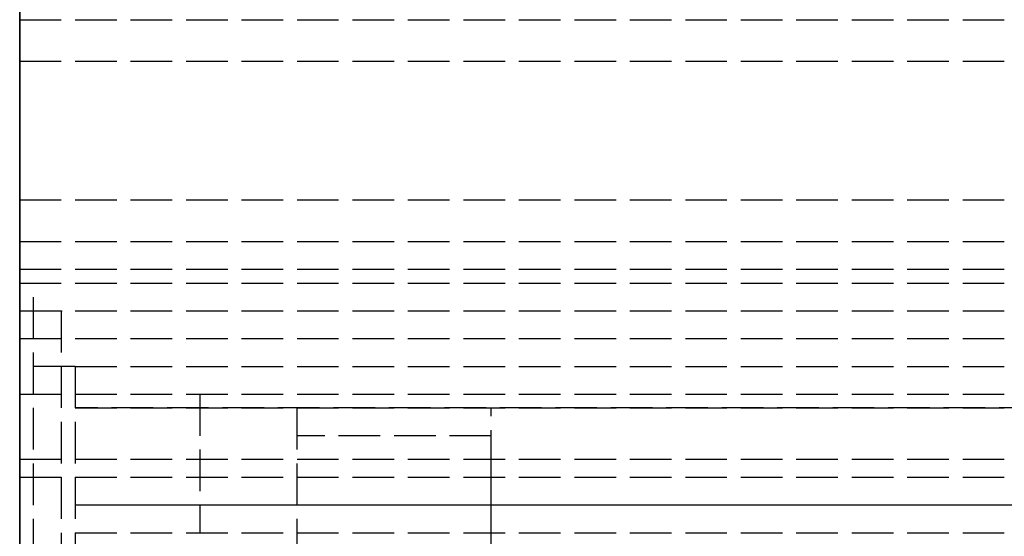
# Model space of a CAD drawing. Header units: millimetres. Extents: x 0 to 2050, y -94 to 94.
# Tile 8 of 16: x 0 to 36, y 9 to 27. Entities that reach past the tile are written whole.
import ezdxf

# ---------------------------------------------------------------- set-up
doc = ezdxf.new("R2010")
doc.units = ezdxf.units.MM
doc.header["$LTSCALE"] = 10
doc.linetypes.add('ALLCAD_Strich', pattern=[0.2, 0.15, -0.05])
doc.layers.add('BESCH_KONT_sich_schn_grun_2d', color=10, linetype='Continuous')
doc.layers.add('BESCH_KONT_sich_schn_seit_2d', color=160, linetype='Continuous')

msp = doc.modelspace()

# ---------------------------------------------------------------- linework, layer by layer
at = {"layer": 'BESCH_KONT_sich_schn_grun_2d', "linetype": 'ALLCAD_Strich'}
for p, q in [((0, 94), (0, -94)), ((0, 27.5), (2050, 27.5)), ((0, 26), (2050, 26)), ((0.003, 25.995), (0, 25.995)), ((0.002, 26), (0.002, 25.995)), ((0.003, 26), (0.003, 25.995)), ((0.003, 26), (0.003, 25.995)), ((0.003, 26), (0.003, 25.995)), ((0.003, 26), (0.003, 25.995)), ((0.003, 25.995), (0.006, 25.995)), ((0.003, 25.995), (0.003, 25.995)), ((0.004, 26), (0.004, 25.995)), ((0.006, 26), (0.006, 25.995)), ((0.007, 26), (0.007, 25.995)), ((0.011, 25.995), (0.007, 25.995)), ((0.009, 25.995), (0.009, 26)), ((0.009, 26), (0.009, 25.995)), ((0.01, 26), (0.01, 25.995)), ((0.011, 26), (0.011, 25.995)), ((0.011, 26), (0.011, 25.995)), ((0.011, 25.995), (0.013, 25.995)), ((0.013, 26), (0.013, 25.995)), ((0.014, 26), (0.014, 25.995)), ((0.017, 25.995), (0.014, 25.995)), ((0.016, 26), (0.016, 25.995)), ((0.017, 26), (0.017, 25.995)), ((0.017, 26), (0.017, 25.995)), ((0.017, 26), (0.017, 25.995)), ((0.017, 26), (0.017, 25.995)), ((0.017, 25.995), (0.02, 25.995)), ((0.017, 25.995), (0.017, 25.995)), ((0.018, 26), (0.018, 25.995)), ((0.02, 26), (0.02, 25.995)), ((0, 21), (2020, 21)), ((0, 19.5), (2050, 19.5)), ((0.003, 19.495), (0, 19.495)), ((0.002, 19.5), (0.002, 19.495)), ((0.003, 19.5), (0.003, 19.495)), ((0.003, 19.5), (0.003, 19.495)), ((0.003, 19.5), (0.003, 19.495)), ((0.003, 19.5), (0.003, 19.495)), ((0.003, 19.495), (0.006, 19.495)), ((0.003, 19.495), (0.003, 19.495)), ((0.004, 19.5), (0.004, 19.495)), ((0.006, 19.5), (0.006, 19.495)), ((0.007, 19.5), (0.007, 19.495)), ((0.011, 19.495), (0.007, 19.495)), ((0.009, 19.495), (0.009, 19.5)), ((0.009, 19.5), (0.009, 19.495)), ((0.01, 19.5), (0.01, 19.495)), ((0.011, 19.5), (0.011, 19.495)), ((0.011, 19.5), (0.011, 19.495)), ((0.011, 19.495), (0.013, 19.495)), ((0.013, 19.5), (0.013, 19.495)), ((0.014, 19.5), (0.014, 19.495)), ((0.017, 19.495), (0.014, 19.495)), ((0.016, 19.5), (0.016, 19.495)), ((0.017, 19.5), (0.017, 19.495)), ((0.017, 19.5), (0.017, 19.495)), ((0.017, 19.5), (0.017, 19.495)), ((0.017, 19.5), (0.017, 19.495)), ((0.017, 19.495), (0.02, 19.495)), ((0.017, 19.495), (0.017, 19.495)), ((0.018, 19.5), (0.018, 19.495)), ((0.02, 19.5), (0.02, 19.495)), ((0, 18.5), (2020, 18.5)), ((0, 18), (2020, 18)), ((0.5, -18), (0.5, 18)), ((0, 17), (2050, 17)), ((1.5, 17), (1.5, -17)), ((1.503, 16.995), (1.5, 16.995)), ((1.502, 17), (1.502, 16.995)), ((1.503, 17), (1.503, 16.995)), ((1.503, 17), (1.503, 16.995)), ((1.503, 17), (1.503, 16.995)), ((1.503, 17), (1.503, 16.995)), ((1.503, 16.995), (1.506, 16.995)), ((1.503, 16.995), (1.503, 16.995)), ((1.504, 17), (1.504, 16.995)), ((1.506, 17), (1.506, 16.995)), ((1.507, 17), (1.507, 16.995)), ((1.511, 16.995), (1.507, 16.995)), ((1.509, 16.995), (1.509, 17)), ((1.509, 17), (1.509, 16.995)), ((1.51, 17), (1.51, 16.995)), ((1.511, 17), (1.511, 16.995)), ((1.511, 17), (1.511, 16.995)), ((1.511, 16.995), (1.513, 16.995)), ((1.513, 17), (1.513, 16.995)), ((1.514, 17), (1.514, 16.995)), ((1.517, 16.995), (1.514, 16.995)), ((1.516, 17), (1.516, 16.995)), ((1.517, 17), (1.517, 16.995)), ((1.517, 17), (1.517, 16.995)), ((1.517, 17), (1.517, 16.995)), ((1.517, 17), (1.517, 16.995)), ((1.517, 16.995), (1.52, 16.995)), ((1.517, 16.995), (1.517, 16.995)), ((1.518, 17), (1.518, 16.995)), ((1.52, 17), (1.52, 16.995)), ((0, 16), (98.369, 16)), ((2, 15), (0.5, 15)), ((2, 15), (2, -15)), ((2, 15), (1005, 15)), ((2, 15), (2, 9)), ((0, 14), (2020, 14)), ((6.5, 14), (6.5, 9)), ((126.813, 13.5), (2, 13.5)), ((2, 13.5), (1005, 13.5)), ((10, 6), (10, 13.5)), ((17, 1.204), (17, 13.5)), ((17, 12.5), (10, 12.5)), ((10, 6), (10, 12.5)), ((17, -7.5), (17, 12.5)), ((0, 11.65), (2020, 11.65)), ((0, 11), (2020, 11)), ((127.688, 10), (2, 10)), ((1005, 10), (2, 10)), ((2, 9), (119.5, 9)), ((2.003, 8.995), (2, 8.995)), ((2.002, 9), (2.002, 8.995)), ((2.003, 9), (2.003, 8.995)), ((2.003, 9), (2.003, 8.995)), ((2.003, 9), (2.003, 8.995)), ((2.003, 9), (2.003, 8.995)), ((2.003, 8.995), (2.006, 8.995)), ((2.003, 8.995), (2.003, 8.995)), ((2.004, 9), (2.004, 8.995)), ((2.006, 9), (2.006, 8.995)), ((2.007, 9), (2.007, 8.995)), ((2.011, 8.995), (2.007, 8.995)), ((2.009, 8.995), (2.009, 9)), ((2.009, 9), (2.009, 8.995)), ((2.01, 9), (2.01, 8.995)), ((2.011, 9), (2.011, 8.995)), ((2.011, 9), (2.011, 8.995)), ((2.011, 8.995), (2.013, 8.995)), ((2.013, 9), (2.013, 8.995)), ((2.014, 9), (2.014, 8.995)), ((2.017, 8.995), (2.014, 8.995)), ((2.016, 9), (2.016, 8.995)), ((2.017, 9), (2.017, 8.995)), ((2.017, 9), (2.017, 8.995)), ((2.017, 9), (2.017, 8.995)), ((2.017, 9), (2.017, 8.995)), ((2.017, 8.995), (2.02, 8.995)), ((2.017, 8.995), (2.017, 8.995)), ((2.018, 9), (2.018, 8.995)), ((2.02, 9), (2.02, 8.995))]:
    msp.add_line(p, q, dxfattribs=at)
at = {"layer": 'BESCH_KONT_sich_schn_seit_2d', "linetype": 'ALLCAD_Strich'}
for p, q in [((0, -94, 2360), (0, 94, 2360)), ((0, 94, 2410), (0, -94, 2410)), ((0, -45.5), (0, 45.5)), ((0, 45.5, 17), (0, 25.5, 17)), ((0, 26, 2360), (0, 27.5, 2360)), ((0, 27.5, 2360), (0, 27.5, 2345)), ((0, 27.5, 2345), (0, 26, 2345)), ((0, 27.5, 6), (0, 27.5, 6.005)), ((0, 27.5, 6.005), (0, 27.497, 6.005)), ((0, 27.497, 6), (0, 27.5, 6)), ((0, 27.5, 6), (0, 27.5)), ((0, 27.498, 6.005), (0, 27.498, 6)), ((0, 27.498, 6), (0, 27.498, 6.005)), ((0, 27.498, 6), (0, 27.498, 6.005)), ((0, 27.497, 6), (0, 27.497, 6.005)), ((0, 27.497, 6), (0, 27.497, 6.005)), ((0, 27.497, 6), (0, 27.497, 6.005)), ((0, 27.495, 6.005), (0, 27.497, 6.005)), ((0, 27.497, 6), (0, 27.495, 6)), ((0, 27.497, 6.005), (0, 27.497, 6)), ((0, 27.496, 6), (0, 27.496, 6.005)), ((0, 27.495, 6), (0, 27.495, 6.005)), ((0, 25.5, 6), (0, 27.495, 6)), ((0, 27.495, 6.005), (0, 27.492, 6.005)), ((0, 27.495, 6.005), (0, 27.495, 6)), ((0, 27.493, 6), (0, 27.493, 6.005)), ((0, 27.492, 6), (0, 27.492, 6.005)), ((0, 27.492, 6), (0, 27.492, 6.005)), ((0, 26, 2353.505), (0, 26, 2360)), ((0, 26, 2353.503), (0, 25.995, 2353.503)), ((0, 26, 2353.505), (0, 25.995, 2353.505)), ((0, 26, 2353.508), (0, 25.995, 2353.508)), ((0, 26, 2353.5), (0, 26, 2353.503)), ((0, 19.5, 2353.5), (0, 26, 2353.5)), ((0, 26, 2345), (0, 26, 2351.5)), ((0, 26, 2351.5), (0, 19.5, 2351.5)), ((0, 25.995, 2353.506), (0, 26, 2353.506)), ((0, 26, 2353.508), (0, 25.995, 2353.508)), ((0, 26, 2353.5), (0, 25.995, 2353.5)), ((0, 26, 2353.506), (0, 25.995, 2353.506)), ((0, 26, 2353.505), (0, 25.995, 2353.505)), ((0, 26, 2353.503), (0, 25.995, 2353.503)), ((0, 26, 2353.504), (0, 25.995, 2353.504)), ((0, 26, 2353.505), (0, 25.995, 2353.505)), ((0, 26, 2353.505), (0, 25.995, 2353.505)), ((0, 26, 2353.507), (0, 25.995, 2353.507)), ((0, 26, 2353.505), (0, 26, 2353.503)), ((0, 26, 2353.502), (0, 25.995, 2353.502)), ((0, 25.995, 2353.508), (0, 25.995, 2353.505)), ((0, 25.995, 2353.503), (0, 25.995, 2353.505)), ((0, 25.995, 2353.503), (0, 25.995, 2353.5)), ((0, 25.5, 2), (0, -25.5, 2)), ((0, 25.5, 2), (0, 25.5, 17)), ((0, 21, 2344), (0, 19.5, 2344)), ((0, 21, 2301), (0, 21, 2344)), ((0, 19.5, 2301), (0, 21, 2301)), ((0, 17, 2360), (0, 19.5, 2360)), ((0, 19.5, 2360), (0, 19.5, 2353.5)), ((0, 19.5, 2351.5), (0, 19.5, 2345)), ((0, 19.5, 2345), (0, 17, 2345)), ((0, 19.5, 2344), (0, 19.5, 2342.505)), ((0, 19.5, 2342.503), (0, 19.495, 2342.503)), ((0, 19.5, 2342.505), (0, 19.495, 2342.505)), ((0, 19.5, 2342.508), (0, 19.495, 2342.508)), ((0, 19.5, 2342.503), (0, 19.5, 2342.5)), ((0, 19.5, 2342.5), (0, 18.5, 2342.5)), ((0, 19.5, 2302.5), (0, 19.5, 2301)), ((0, 18.5, 2302.5), (0, 19.5, 2302.5)), ((0, 19.495, 2342.506), (0, 19.5, 2342.506)), ((0, 19.5, 2342.508), (0, 19.495, 2342.508)), ((0, 19.5, 2342.5), (0, 19.495, 2342.5)), ((0, 19.5, 2342.506), (0, 19.495, 2342.506)), ((0, 19.5, 2342.505), (0, 19.495, 2342.505)), ((0, 19.5, 2342.503), (0, 19.495, 2342.503)), ((0, 19.5, 2342.504), (0, 19.495, 2342.504)), ((0, 19.5, 2342.505), (0, 19.495, 2342.505)), ((0, 19.5, 2342.505), (0, 19.495, 2342.505)), ((0, 19.5, 2342.507), (0, 19.495, 2342.507)), ((0, 19.5, 2342.505), (0, 19.5, 2342.503)), ((0, 19.5, 2342.502), (0, 19.495, 2342.502)), ((0, 19.495, 2342.508), (0, 19.495, 2342.505)), ((0, 19.495, 2342.503), (0, 19.495, 2342.505)), ((0, 19.495, 2342.503), (0, 19.495, 2342.5)), ((0, -18.5, 2299.5), (0, 18.5, 2299.5)), ((0, 18.5, 2299), (0, 18.5, 2299.5)), ((0, 18.5, 2299), (0, -18.5, 2299)), ((0, 17, 2345), (0, 18.5, 2345)), ((0, 18.5, 2342.5), (0, 18.5, 2345)), ((0, 18.5, 2299.5), (0, 18.5, 2302.5)), ((0, 18, 2299.5), (0, 18.5, 2299.5)), ((0, -18, 2307), (0, 18, 2307)), ((0, 18, 2333), (0, 18, 2299.5)), ((0, 18, 2339.5), (0, 18, 2336)), ((0, 18, 2339.5), (0, 14, 2343.5)), ((0, 16, 2335), (0, 18, 2336)), ((0, 18, 2333), (0, 14, 2333)), ((0, 16.375, 2304), (0, 18, 2304)), ((0, 17, 2354), (0, -17, 2354)), ((0, 17, 2354), (0, 17, 2360)), ((0, -17, 2351), (0, 17, 2351)), ((0, 17, 2345), (0, 17, 2351)), ((0, 17, 2347), (0, -17, 2347)), ((0, 17, 2345), (0, 17, 2347)), ((0, 16.995, 2299.506), (0, 17, 2299.506)), ((0, 17, 2299.508), (0, 16.995, 2299.508)), ((0, 17, 2299.5), (0, 16.995, 2299.5)), ((0, 17, 2299.506), (0, 16.995, 2299.506)), ((0, 17, 2299.505), (0, 16.995, 2299.505)), ((0, 17, 2299.503), (0, 16.995, 2299.503)), ((0, 17, 2299.504), (0, 16.995, 2299.504)), ((0, 17, 2299.505), (0, 16.995, 2299.505)), ((0, 17, 2299.505), (0, 16.995, 2299.505)), ((0, 17, 2299.505), (0, 17, 2307)), ((0, 17, 2299.507), (0, 16.995, 2299.507)), ((0, 17, 2299.505), (0, 17, 2299.503)), ((0, 17, 2299.502), (0, 16.995, 2299.502)), ((0, 16.995, 2299.503), (0, 17, 2299.503)), ((0, 16.995, 2299.505), (0, 17, 2299.505)), ((0, 17, 2299.508), (0, 16.995, 2299.508)), ((0, 17, 2299.5), (0, 17, 2299.503)), ((0, 16.995, 2299.508), (0, 16.995, 2299.505)), ((0, 16.995, 2299.503), (0, 16.995, 2299.505)), ((0, 16.995, 2299.503), (0, 16.995, 2299.5)), ((0, 9.5, 2300.942), (0, 16.375, 2302.86)), ((0, 16.375, 2302.86), (0, 16.375, 2304)), ((0, 16.25, 2324.523), (0, 16.25, 2333)), ((0, 16.25, 2324.523), (0, 16, 2324.523)), ((0, 16.25, 2333), (0, 16.25, 2334.523)), ((0, 16.25, 2334.523), (0, 16, 2334.523)), ((0, 11.65, 2336.45), (0, 16, 2335)), ((0, 16, 2333), (0, 16, 2315.756)), ((0, 16, 2341.5), (0, 16, 2335)), ((0, 16, 2315.756), (0, 8, 2313.523)), ((0, 16, 2335), (0, 16, 2333)), ((0, 16, 2343.291), (0, 16, 2341.5)), ((0, 8, 2327.023), (0, 16, 2327.023)), ((0, 8, 2332.023), (0, 16, 2332.023)), ((0, 16, 2343.291), (0, 8, 2345.523)), ((0, 16, 2331.523), (0, 8, 2331.523)), ((0, 16, 2327.523), (0, 8, 2327.523)), ((0, 15.25, 2319.773), (0, 13.285, 2319.773)), ((0, 8, 2315.773), (0, 15.25, 2315.773)), ((0, 15.25, 2315.773), (0, 15.25, 2319.773)), ((0, 15, 2254), (0, -15, 2254)), ((0, 15, 2296), (0, 15, 2254)), ((0, -15, 2296), (0, 15, 2296)), ((0, 14.5, 2351), (0, 14.5, 2347)), ((0, 7.5, 2343.5), (0, 14, 2343.5)), ((0, 14, 2333), (0, 11, 2334.5)), ((0, 14, 2295), (0, 9, 2295)), ((0, 14, 2290), (0, 14, 2295)), ((0, 9, 2290), (0, 14, 2290)), ((0, 14, 2290), (0, 9, 2290)), ((0, 14, 2295), (0, 14, 2290)), ((0, 9, 2295), (0, 14, 2295)), ((0, 7.5, 2275), (0, 13.5, 2275)), ((0, 7.5, 2285), (0, 13.5, 2285)), ((0, 11, 2289), (0, 13.5, 2289)), ((0, 13.5, 2275.5), (0, 2.037, 2275.5)), ((0, 13.5, 2257), (0, 11, 2257)), ((0, 13.5, 2289), (0, 13.5, 2257)), ((0, 1.852, 2276.5), (0, 13.5, 2276.5)), ((0, 0.556, 2283.5), (0, 13.5, 2283.5)), ((0, 7.5, 2274.5), (0, 13.5, 2274.5)), ((0, 7.5, 2285.5), (0, 13.5, 2285.5)), ((0, 13.5, 2255), (0, 13.5, 2256)), ((0, 9, 2255), (0, 13.5, 2255)), ((0, 13.5, 2256), (0, 9, 2256)), ((0, 11, 2289), (0, 13.5, 2289)), ((0, 9, 2256), (0, 13.5, 2256)), ((0, 13.5, 2255), (0, 6, 2255)), ((0, 13.5, 2256), (0, 13.5, 2255)), ((0, 13.5, 2257), (0, 11, 2257)), ((0, 13.5, 2289), (0, 13.5, 2257)), ((0, -13.285, 2319.773), (0, 13.285, 2319.773)), ((0, 12.5, 2283.5), (0, 12.5, 2280)), ((0, 12.5, 2280), (0, 12.5, 2276.5)), ((0, -7.5, 2276.5), (0, 12.5, 2276.5)), ((0, -7.5, 2283.5), (0, 12.5, 2283.5)), ((0, 12), (0, 12, 2)), ((0, 11, 2334.5), (0, 11.65, 2336.45)), ((0, 11.5, 21.5), (0, 11.5, 2)), ((0, 9.5, 21.5), (0, 11.5, 21.5)), ((0, 10, 2288), (0, 11, 2288)), ((0, 11, 2288), (0, 11, 2289)), ((0, 11, 2258), (0, 10, 2258)), ((0, 11, 2257), (0, 11, 2258)), ((0, 11, 2258), (0, 10, 2258)), ((0, 11, 2257), (0, 11, 2258)), ((0, 10, 2288), (0, 11, 2288)), ((0, 11, 2288), (0, 11, 2289)), ((0, 0, 2289), (0, 10, 2289)), ((0, 10, 2289), (0, 10, 2288)), ((0, 10, 2257), (0, 7.25, 2257)), ((0, 10, 2258), (0, 10, 2257)), ((0, 10, 2257), (0, 9, 2257)), ((0, 9, 2289), (0, 10, 2289)), ((0, 10, 2258), (0, 10, 2257)), ((0, 10, 2289), (0, 10, 2288)), ((0, 9.75, 2283.5), (0, 9.75, 2289)), ((0, 9.5, 4), (0, 9.5, 21.5)), ((0, -9.5, 4), (0, 9.5, 4)), ((0, 9.5, 2299.5), (0, 9.5, 2300.942)), ((0, 9.02, 2256), (0, 9.02, 2255.995)), ((0, 9.02, 2255.995), (0, 9.017, 2255.995)), ((0, 9.018, 2256), (0, 9.018, 2255.995)), ((0, 9.017, 2256), (0, 9.017, 2255.995)), ((0, 9.017, 2256), (0, 9.017, 2255.995)), ((0, 9.017, 2255.995), (0, 9.017, 2255.995)), ((0, 9.014, 2255.995), (0, 9.017, 2255.995)), ((0, 9.017, 2256), (0, 9.017, 2255.995)), ((0, 9.017, 2256), (0, 9.017, 2255.995)), ((0, 9.016, 2256), (0, 9.016, 2255.995)), ((0, 9.014, 2256), (0, 9.014, 2255.995)), ((0, 9.013, 2255.995), (0, 9.011, 2255.995)), ((0, 9.013, 2256), (0, 9.013, 2255.995)), ((0, 9.009, 2255.995), (0, 9.011, 2255.995)), ((0, 9.011, 2256), (0, 9.011, 2255.995)), ((0, 9.011, 2256), (0, 9.011, 2255.995)), ((0, 9.01, 2256), (0, 9.01, 2255.995)), ((0, 9.007, 2255.995), (0, 9.009, 2255.995)), ((0, 9.009, 2256), (0, 9.009, 2255.995)), ((0, 9.009, 2256), (0, 9.009, 2255.995)), ((0, 9.007, 2256), (0, 9.007, 2255.995)), ((0, 9.006, 2256), (0, 9.006, 2255.995)), ((0, 9.006, 2255.995), (0, 9.003, 2255.995)), ((0, 9.004, 2256), (0, 9.004, 2255.995)), ((0, 9.003, 2256), (0, 9.003, 2255.995)), ((0, 9.003, 2256), (0, 9.003, 2255.995)), ((0, 9.003, 2255.995), (0, 9.003, 2255.995)), ((0, 9, 2255.995), (0, 9.003, 2255.995)), ((0, 9.003, 2256), (0, 9.003, 2255.995)), ((0, 9.003, 2256), (0, 9.003, 2255.995)), ((0, 9.002, 2256), (0, 9.002, 2255.995)), ((0, 9, 2351), (0, 9, 2347)), ((0, 9, 2357), (0, 9, 2354)), ((0, 9, 2357), (0, -9, 2357)), ((0, 7.933, 2288), (0, 9, 2288)), ((0, 9, 2288), (0, 9, 2289)), ((0, 8.995, 2290.006), (0, 9, 2290.006)), ((0, 9, 2290.008), (0, 8.995, 2290.008)), ((0, 9, 2290), (0, 8.995, 2290)), ((0, 9, 2290.006), (0, 8.995, 2290.006)), ((0, 9, 2290.005), (0, 8.995, 2290.005)), ((0, 9, 2290.003), (0, 8.995, 2290.003)), ((0, 9, 2290.004), (0, 8.995, 2290.004)), ((0, 9, 2290.005), (0, 8.995, 2290.005)), ((0, 9, 2290.005), (0, 8.995, 2290.005)), ((0, 9, 2295), (0, 9, 2290.005)), ((0, 9, 2290.007), (0, 8.995, 2290.007)), ((0, 9, 2290.005), (0, 9, 2290.003)), ((0, 9, 2290.002), (0, 8.995, 2290.002)), ((0, 9, 2290), (0, 8.995, 2290)), ((0, 8.995, 2290.003), (0, 9, 2290.003)), ((0, 8.995, 2290.005), (0, 9, 2290.005)), ((0, 9, 2290.008), (0, 8.995, 2290.008)), ((0, 9, 2290.003), (0, 9, 2290)), ((0, 9, 2256), (0, 9, 2255)), ((0, 9, 2351), (0, 9, 2354)), ((0, 9, 2257), (0, 9, 2256)), ((0, 9, 2290), (0, 9, 2289)), ((0, 9, 2296), (0, 9, 2295)), ((0, 9, 2354), (0, 9, 2351)), ((0, 8.995, 2290.008), (0, 8.995, 2290.005)), ((0, 8.995, 2290.003), (0, 8.995, 2290.005)), ((0, 8.995, 2290.003), (0, 8.995, 2290))]:
    msp.add_line(p, q, dxfattribs=at)
at = {"layer": 'BESCH_KONT_sich_schn_seit_2d', "linetype": 'ALLCAD_Strich', "extrusion": (-1, 0, 0)}
msp.add_arc((-16.875, 2329.773), 10.625, 289.7499, 326.6465, dxfattribs=at)

doc.saveas('drawing.dxf')
